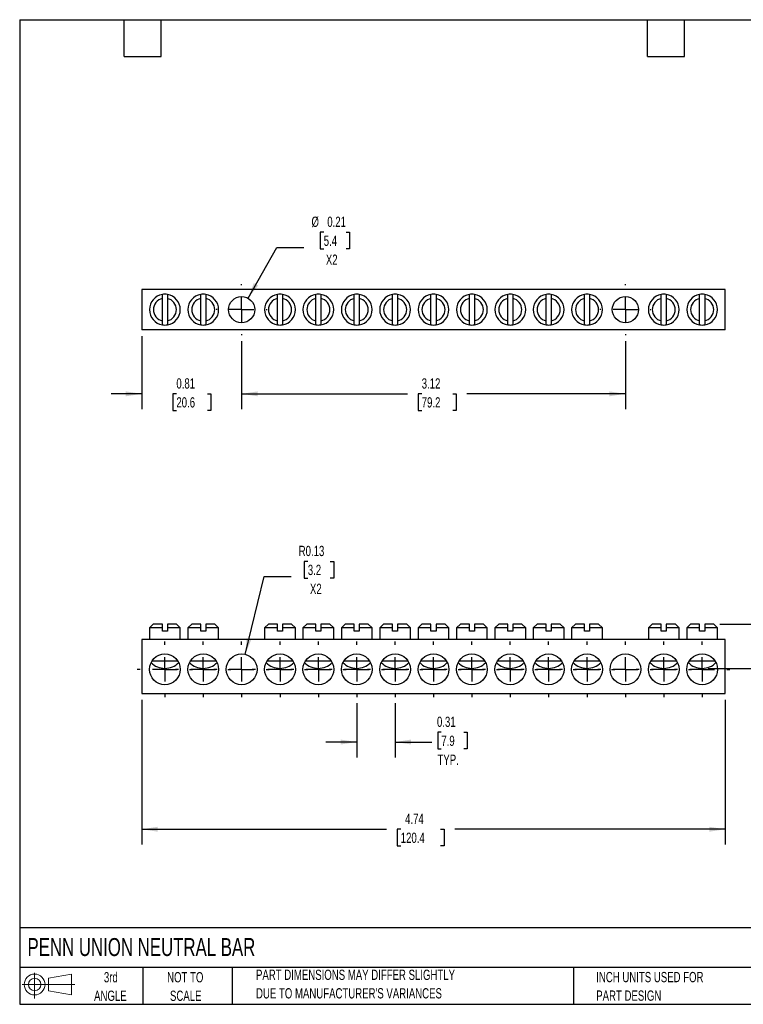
# Model space of a CAD drawing. Header units: inches. Extents: x 0.2 to 10.8, y 0.2 to 8.2.
# Tile 1 of 4: x 0.2 to 6.1, y 0.2 to 8.2. Entities that reach past the tile are written whole.
import ezdxf

# ---------------------------------------------------------------- set-up
doc = ezdxf.new("R2010")
doc.units = ezdxf.units.IN
doc.header["$MEASUREMENT"] = 0
doc.linetypes.add('CENTERX2', pattern=[0.8, 0.5, -0.1, 0.1, -0.1])
doc.layers.add('CENTER', color=40, linetype='CENTERX2')
doc.layers.add('SLD-DEFPOINTS', color=7, linetype='Continuous')
doc.layers.add('DIMENSIONS', color=140, linetype='Continuous', lineweight=25)
doc.layers.add('TEXT', color=140, linetype='Continuous', lineweight=25)
doc.styles.add('SLDTEXTSTYLE0', font='TXT', dxfattribs={"width": 0.7})
doc.dimstyles.new('SLDDIMSTYLE0', dxfattribs={"dimtxt": 0.084961, "dimasz": 0.13, "dimexe": 0, "dimexo": 0.0625, "dimgap": 0.02124, "dimtad": 0, "dimtih": 1, "dimtoh": 1, "dimrnd": 1e-09, "dimdsep": 46, "dimtxsty": 'SLDTEXTSTYLE0', "dimsah": 1, "dimcen": 0.09, "dimadec": 0, "dimazin": 2, "dimtfac": 1, "dimtmove": 0, "dimatfit": 0, "dimfxl": 0, "dimfrac": 2, "dimtolj": 1, "dimtzin": 12, "dimarcsym": 0})
doc.dimstyles.new('SLDDIMSTYLE1', dxfattribs={"dimtxt": 0.084961, "dimasz": 0.13, "dimexe": 0, "dimexo": 0.0625, "dimgap": 0.02124, "dimtad": 0, "dimtih": 1, "dimtoh": 1, "dimrnd": 1e-09, "dimzin": 12, "dimdsep": 46, "dimtxsty": 'SLDTEXTSTYLE0', "dimsah": 1, "dimcen": 0.09, "dimadec": 0, "dimazin": 3, "dimtfac": 1, "dimtofl": 0, "dimtmove": 0, "dimatfit": 3, "dimfxl": 0, "dimfrac": 2, "dimtolj": 1, "dimtzin": 12, "dimarcsym": 0})
doc.dimstyles.new('SLDDIMSTYLE2', dxfattribs={"dimtxt": 0.084961, "dimasz": 0.13, "dimexe": 0, "dimexo": 0.0625, "dimgap": 0.02124, "dimtad": 0, "dimtih": 1, "dimtoh": 1, "dimrnd": 1e-09, "dimdsep": 46, "dimtxsty": 'SLDTEXTSTYLE0', "dimsah": 1, "dimcen": 0.09, "dimadec": 0, "dimazin": 2, "dimtfac": 1, "dimtofl": 0, "dimtmove": 0, "dimatfit": 3, "dimfxl": 0, "dimfrac": 2, "dimtolj": 1, "dimtzin": 12, "dimarcsym": 0})
doc.dimstyles.new('SLDDIMSTYLE3', dxfattribs={"dimtxt": 0.084961, "dimasz": 0.13, "dimexe": 0, "dimexo": 0.0625, "dimgap": 0.02124, "dimtad": 0, "dimtih": 1, "dimtoh": 1, "dimrnd": 1e-09, "dimdsep": 46, "dimtxsty": 'SLDTEXTSTYLE0', "dimsah": 1, "dimcen": 0, "dimadec": 0, "dimazin": 2, "dimtfac": 1, "dimtofl": 0, "dimtmove": 0, "dimatfit": 3, "dimfxl": 0, "dimfrac": 2, "dimtolj": 1, "dimtzin": 12, "dimarcsym": 0})
doc.dimstyles.new('SLDDIMSTYLE4', dxfattribs={"dimtxt": 0.084961, "dimasz": 0.13, "dimexe": 0, "dimexo": 0.0625, "dimgap": 0.02124, "dimtad": 0, "dimtih": 1, "dimtoh": 1, "dimrnd": 1e-09, "dimdsep": 46, "dimtxsty": 'SLDTEXTSTYLE0', "dimsah": 1, "dimcen": 0, "dimadec": 0, "dimazin": 2, "dimtfac": 1, "dimtofl": 0, "dimtmove": 0, "dimatfit": 3, "dimfxl": 0, "dimfrac": 2, "dimtolj": 1, "dimtzin": 12, "dimarcsym": 0})

# ---------------------------------------------------------------- blocks, each defined once
blk = doc.blocks.new('Block11')
at = {"color": 7, "linetype": 'Continuous', "lineweight": 18}
for p, q in [((0.1019, 0.2091), (0.1019, 0)), ((0.2157, 0.1641), (0.4006, 0.1981)), ((0.2157, 0.0628), (0.2157, 0.1641)), ((0.4006, 0.1981), (0.4006, 0.0288)), ((0, 0.1135), (0.4281, 0.1135)), ((0.2157, 0.0628), (0.4006, 0.0288))]:
    blk.add_line(p, q, dxfattribs=at)
for radius in [0.0846, 0.0506]:
    blk.add_circle((0.1019, 0.1135), radius, dxfattribs=at)
blk = doc.blocks.new('Block12')
at = {"layer": 'SLD-DEFPOINTS'}
blk.add_blockref('Block11', (0, 0), dxfattribs=at)
blk = doc.blocks.new('_D')
at = {"layer": 'DIMENSIONS'}
for p, q in [((2.9885, 2.6966), (2.9885, 2.256)), ((3.3003, 2.6966), (3.3003, 2.256)), ((3.6755, 2.4605), (3.647, 2.4605)), ((3.647, 2.4605), (3.647, 2.3255)), ((3.8573, 2.4605), (3.8858, 2.4605)), ((3.8858, 2.4605), (3.8858, 2.3255)), ((2.9885, 2.381), (2.7385, 2.381)), ((3.3003, 2.381), (3.5994, 2.381)), ((3.647, 2.3255), (3.6755, 2.3255)), ((3.8858, 2.3255), (3.8573, 2.3255))]:
    blk.add_line(p, q, dxfattribs=at)
for points in [[(2.9885, 2.381), (2.8585, 2.401), (2.8585, 2.361)], [(3.3003, 2.381), (3.4303, 2.361), (3.4303, 2.401)]]:
    blk.add_solid(points, dxfattribs=at)
at = {"layer": 'DIMENSIONS', "char_height": 0.08333, "attachment_point": 1, "style": 'SLDTEXTSTYLE0'}
for s, insert in [('0.31', (3.6402, 2.587)), ('7.9', (3.6755, 2.4329)), ('TYP.', (3.6443, 2.2789))]:
    blk.add_mtext(s, dxfattribs=dict(at, insert=insert))
blk = doc.blocks.new('_D_1')
at = {"layer": 'DIMENSIONS'}
for p, q in [((1.2421, 2.7247), (1.2421, 1.5474)), ((5.9822, 2.7247), (5.9822, 1.5474)), ((1.2421, 1.6724), (3.2308, 1.6724)), ((3.3459, 1.6724), (3.3173, 1.6724)), ((3.3173, 1.6724), (3.3173, 1.5374)), ((3.669, 1.6724), (3.6976, 1.6724)), ((3.6976, 1.6724), (3.6976, 1.5374)), ((5.9822, 1.6724), (3.7841, 1.6724)), ((3.3173, 1.5374), (3.3459, 1.5374)), ((3.6976, 1.5374), (3.669, 1.5374))]:
    blk.add_line(p, q, dxfattribs=at)
for points in [[(1.2421, 1.6724), (1.3721, 1.6524), (1.3721, 1.6924)], [(5.9822, 1.6724), (5.8522, 1.6924), (5.8522, 1.6524)]]:
    blk.add_solid(points, dxfattribs=at)
at = {"layer": 'DIMENSIONS', "char_height": 0.08333, "attachment_point": 1, "style": 'SLDTEXTSTYLE0'}
for s, insert in [('4.74', (3.3812, 1.7988)), ('120.4', (3.3459, 1.6448))]:
    blk.add_mtext(s, dxfattribs=dict(at, insert=insert))
blk = doc.blocks.new('_D_2')
at = {"layer": 'DIMENSIONS'}
for p, q in [((6.6259, 3.5646), (6.3759, 3.5646)), ((6.3759, 3.5646), (6.3759, 3.3395)), ((6.7791, 3.5646), (6.7505, 3.5646)), ((6.7505, 3.5646), (6.7505, 3.4296)), ((6.9608, 3.5646), (6.9894, 3.5646)), ((6.9894, 3.5646), (6.9894, 3.4296)), ((6.7505, 3.4296), (6.7791, 3.4296)), ((6.9894, 3.4296), (6.9608, 3.4296)), ((5.9386, 3.3395), (6.5009, 3.3395)), ((6.3759, 3.3395), (6.3759, 2.9795)), ((5.8448, 2.9795), (6.5009, 2.9795))]:
    blk.add_line(p, q, dxfattribs=at)
for points in [[(6.3759, 3.3395), (6.3559, 3.2095), (6.3959, 3.2095)], [(6.3759, 2.9795), (6.3959, 3.1095), (6.3559, 3.1095)]]:
    blk.add_solid(points, dxfattribs=at)
at = {"layer": 'DIMENSIONS', "char_height": 0.08333, "attachment_point": 1, "style": 'SLDTEXTSTYLE0'}
for s, insert in [('0.36', (6.7437, 3.6911)), ('9.1', (6.7791, 3.537))]:
    blk.add_mtext(s, dxfattribs=dict(at, insert=insert))
blk = doc.blocks.new('_D_3')
at = {"layer": 'DIMENSIONS'}
for p, q in [((2.5908, 3.8487), (2.5623, 3.8487)), ((2.5623, 3.8487), (2.5623, 3.7137)), ((2.7726, 3.8487), (2.8011, 3.8487)), ((2.8011, 3.8487), (2.8011, 3.7137)), ((2.0825, 3.0931), (2.2356, 3.7254)), ((2.2356, 3.7254), (2.4543, 3.7254)), ((2.5623, 3.7137), (2.5908, 3.7137)), ((2.8011, 3.7137), (2.7726, 3.7137))]:
    blk.add_line(p, q, dxfattribs=at)
blk.add_solid([(2.0825, 3.0931), (2.1325, 3.2147), (2.0936, 3.2241)], dxfattribs=at)
at = {"layer": 'DIMENSIONS', "char_height": 0.08333, "attachment_point": 1, "style": 'SLDTEXTSTYLE0'}
for s, insert in [('R0.13', (2.5168, 3.9752)), ('3.2', (2.5908, 3.8211)), ('X2', (2.6083, 3.6671))]:
    blk.add_mtext(s, dxfattribs=dict(at, insert=insert))
blk = doc.blocks.new('SW_CENTERMARKSYMBOL_0')
at = {"layer": 'CENTER', "color": 0}
for p, q in [((0, 0.2), (0, 0.225)), ((0, 0), (0, 0.1)), ((-0.2, 0), (-0.225, 0)), ((0, 0), (-0.1, 0)), ((0, 0), (0, -0.1)), ((0, 0), (0.1, 0)), ((0.2, 0), (0.225, 0)), ((0, -0.2), (0, -0.225))]:
    blk.add_line(p, q, dxfattribs=at)
blk = doc.blocks.new('SW_CENTERMARKSYMBOL_1')
at = {"layer": 'CENTER', "color": 0}
for p, q in [((0, 0.2), (0, 0.225)), ((0, 0), (0, 0.1)), ((-0.2, 0), (-0.225, 0)), ((0, 0), (-0.1, 0)), ((0, 0), (0, -0.1)), ((0, 0), (0.1, 0)), ((0.2, 0), (0.225, 0)), ((0, -0.2), (0, -0.225))]:
    blk.add_line(p, q, dxfattribs=at)
blk = doc.blocks.new('SW_CENTERMARKSYMBOL_2')
at = {"layer": 'CENTER', "color": 0}
for p, q in [((0, 0.2), (0, 0.225)), ((0, 0), (0, 0.1)), ((-0.2, 0), (-0.225, 0)), ((0, 0), (-0.1, 0)), ((0, 0), (0, -0.1)), ((0, 0), (0.1, 0)), ((0.2, 0), (0.225, 0)), ((0, -0.2), (0, -0.225))]:
    blk.add_line(p, q, dxfattribs=at)
blk = doc.blocks.new('SW_CENTERMARKSYMBOL_3')
at = {"layer": 'CENTER', "color": 0}
for p, q in [((0, 0.2), (0, 0.225)), ((0, 0), (0, 0.1)), ((-0.2, 0), (-0.225, 0)), ((0, 0), (-0.1, 0)), ((0, 0), (0, -0.1)), ((0, 0), (0.1, 0)), ((0.2, 0), (0.225, 0)), ((0, -0.2), (0, -0.225))]:
    blk.add_line(p, q, dxfattribs=at)
blk = doc.blocks.new('SW_CENTERMARKSYMBOL_4')
at = {"layer": 'CENTER', "color": 0}
for p, q in [((0, 0.2), (0, 0.225)), ((0, 0), (0, 0.1)), ((-0.2, 0), (-0.225, 0)), ((0, 0), (-0.1, 0)), ((0, 0), (0, -0.1)), ((0, 0), (0.1, 0)), ((0.2, 0), (0.225, 0)), ((0, -0.2), (0, -0.225))]:
    blk.add_line(p, q, dxfattribs=at)
blk = doc.blocks.new('SW_CENTERMARKSYMBOL_5')
at = {"layer": 'CENTER', "color": 0}
for p, q in [((0, 0.2), (0, 0.225)), ((0, 0), (0, 0.1)), ((-0.2, 0), (-0.225, 0)), ((0, 0), (-0.1, 0)), ((0, 0), (0, -0.1)), ((0, 0), (0.1, 0)), ((0.2, 0), (0.225, 0)), ((0, -0.2), (0, -0.225))]:
    blk.add_line(p, q, dxfattribs=at)
blk = doc.blocks.new('SW_CENTERMARKSYMBOL_6')
at = {"layer": 'CENTER', "color": 0}
for p, q in [((0, 0.2), (0, 0.225)), ((0, 0), (0, 0.1)), ((-0.2, 0), (-0.225, 0)), ((0, 0), (-0.1, 0)), ((0, 0), (0, -0.1)), ((0, 0), (0.1, 0)), ((0.2, 0), (0.225, 0)), ((0, -0.2), (0, -0.225))]:
    blk.add_line(p, q, dxfattribs=at)
blk = doc.blocks.new('SW_CENTERMARKSYMBOL_7')
at = {"layer": 'CENTER', "color": 0}
for p, q in [((0, 0.2), (0, 0.225)), ((0, 0), (0, 0.1)), ((-0.2, 0), (-0.225, 0)), ((0, 0), (-0.1, 0)), ((0, 0), (0, -0.1)), ((0, 0), (0.1, 0)), ((0.2, 0), (0.225, 0)), ((0, -0.2), (0, -0.225))]:
    blk.add_line(p, q, dxfattribs=at)
blk = doc.blocks.new('SW_CENTERMARKSYMBOL_8')
at = {"layer": 'CENTER', "color": 0}
for p, q in [((0, 0.2), (0, 0.225)), ((0, 0), (0, 0.1)), ((-0.2, 0), (-0.225, 0)), ((0, 0), (-0.1, 0)), ((0, 0), (0, -0.1)), ((0, 0), (0.1, 0)), ((0.2, 0), (0.225, 0)), ((0, -0.2), (0, -0.225))]:
    blk.add_line(p, q, dxfattribs=at)
blk = doc.blocks.new('SW_CENTERMARKSYMBOL_9')
at = {"layer": 'CENTER', "color": 0}
for p, q in [((0, 0.2), (0, 0.225)), ((0, 0), (0, 0.1)), ((-0.2, 0), (-0.225, 0)), ((0, 0), (-0.1, 0)), ((0, 0), (0, -0.1)), ((0, 0), (0.1, 0)), ((0.2, 0), (0.225, 0)), ((0, -0.2), (0, -0.225))]:
    blk.add_line(p, q, dxfattribs=at)
blk = doc.blocks.new('SW_CENTERMARKSYMBOL_10')
at = {"layer": 'CENTER', "color": 0}
for p, q in [((0, 0.2), (0, 0.225)), ((0, 0), (0, 0.1)), ((-0.2, 0), (-0.225, 0)), ((0, 0), (-0.1, 0)), ((0, 0), (0, -0.1)), ((0, 0), (0.1, 0)), ((0.2, 0), (0.225, 0)), ((0, -0.2), (0, -0.225))]:
    blk.add_line(p, q, dxfattribs=at)
blk = doc.blocks.new('SW_CENTERMARKSYMBOL_11')
at = {"layer": 'CENTER', "color": 0}
for p, q in [((0, 0.2), (0, 0.225)), ((0, 0), (0, 0.1)), ((-0.2, 0), (-0.225, 0)), ((0, 0), (-0.1, 0)), ((0, 0), (0, -0.1)), ((0, 0), (0.1, 0)), ((0.2, 0), (0.225, 0)), ((0, -0.2), (0, -0.225))]:
    blk.add_line(p, q, dxfattribs=at)
blk = doc.blocks.new('SW_CENTERMARKSYMBOL_12')
at = {"layer": 'CENTER', "color": 0}
for p, q in [((0, 0.2), (0, 0.225)), ((0, 0), (0, 0.1)), ((-0.2, 0), (-0.225, 0)), ((0, 0), (-0.1, 0)), ((0, 0), (0, -0.1)), ((0, 0), (0.1, 0)), ((0.2, 0), (0.225, 0)), ((0, -0.2), (0, -0.225))]:
    blk.add_line(p, q, dxfattribs=at)
blk = doc.blocks.new('SW_CENTERMARKSYMBOL_13')
at = {"layer": 'CENTER', "color": 0}
for p, q in [((0, 0.2), (0, 0.225)), ((0, 0), (0, 0.1)), ((-0.2, 0), (-0.225, 0)), ((0, 0), (-0.1, 0)), ((0, 0), (0, -0.1)), ((0, 0), (0.1, 0)), ((0.2, 0), (0.225, 0)), ((0, -0.2), (0, -0.225))]:
    blk.add_line(p, q, dxfattribs=at)
blk = doc.blocks.new('SW_CENTERMARKSYMBOL_14')
at = {"layer": 'CENTER', "color": 0}
for p, q in [((0, 0.2), (0, 0.225)), ((0, 0), (0, 0.1)), ((-0.2, 0), (-0.225, 0)), ((0, 0), (-0.1, 0)), ((0, 0), (0, -0.1)), ((0, 0), (0.1, 0)), ((0.2, 0), (0.225, 0)), ((0, -0.2), (0, -0.225))]:
    blk.add_line(p, q, dxfattribs=at)
blk = doc.blocks.new('_D_6')
at = {"layer": 'DIMENSIONS'}
for p, q in [((1.2421, 5.679), (1.2421, 5.085)), ((2.0531, 5.6375), (2.0531, 5.085)), ((1.2421, 5.21), (0.9921, 5.21)), ((1.523, 5.21), (1.4945, 5.21)), ((1.4945, 5.21), (1.4945, 5.0749)), ((1.7755, 5.21), (1.804, 5.21)), ((1.804, 5.21), (1.804, 5.0749)), ((2.0531, 5.21), (2.3031, 5.21)), ((1.4945, 5.0749), (1.523, 5.0749)), ((1.804, 5.0749), (1.7755, 5.0749))]:
    blk.add_line(p, q, dxfattribs=at)
for points in [[(1.2421, 5.21), (1.1121, 5.23), (1.1121, 5.19)], [(2.0531, 5.21), (2.1831, 5.19), (2.1831, 5.23)]]:
    blk.add_solid(points, dxfattribs=at)
at = {"layer": 'DIMENSIONS', "char_height": 0.08333, "attachment_point": 1, "style": 'SLDTEXTSTYLE0'}
for s, insert in [('0.81', (1.523, 5.3364)), ('20.6', (1.523, 5.1824))]:
    blk.add_mtext(s, dxfattribs=dict(at, insert=insert))
blk = doc.blocks.new('_D_7')
at = {"layer": 'DIMENSIONS'}
for p, q in [((2.0531, 5.6375), (2.0531, 5.085)), ((5.1712, 5.6375), (5.1712, 5.085)), ((2.0531, 5.21), (3.401, 5.21)), ((3.5161, 5.21), (3.4876, 5.21)), ((3.4876, 5.21), (3.4876, 5.0749)), ((3.7686, 5.21), (3.7971, 5.21)), ((3.7971, 5.21), (3.7971, 5.0749)), ((5.1712, 5.21), (3.8837, 5.21)), ((3.4876, 5.0749), (3.5161, 5.0749)), ((3.7971, 5.0749), (3.7686, 5.0749))]:
    blk.add_line(p, q, dxfattribs=at)
for points in [[(2.0531, 5.21), (2.1831, 5.19), (2.1831, 5.23)], [(5.1712, 5.21), (5.0412, 5.23), (5.0412, 5.19)]]:
    blk.add_solid(points, dxfattribs=at)
at = {"layer": 'DIMENSIONS', "char_height": 0.08333, "attachment_point": 1, "style": 'SLDTEXTSTYLE0'}
for s, insert in [('3.12', (3.5161, 5.3364)), ('79.2', (3.5161, 5.1824))]:
    blk.add_mtext(s, dxfattribs=dict(at, insert=insert))
blk = doc.blocks.new('_D_8')
at = {"layer": 'DIMENSIONS'}
for p, q in [((2.7201, 6.5234), (2.6916, 6.5234)), ((2.6916, 6.5234), (2.6916, 6.3884)), ((2.9019, 6.5234), (2.9304, 6.5234)), ((2.9304, 6.5234), (2.9304, 6.3884)), ((2.1055, 5.9867), (2.3394, 6.4001)), ((2.3394, 6.4001), (2.5581, 6.4001)), ((2.6916, 6.3884), (2.7201, 6.3884)), ((2.9304, 6.3884), (2.9019, 6.3884))]:
    blk.add_line(p, q, dxfattribs=at)
blk.add_solid([(2.1055, 5.9867), (2.1869, 6.09), (2.1521, 6.1097)], dxfattribs=at)
at = {"layer": 'DIMENSIONS', "char_height": 0.08333, "attachment_point": 1, "style": 'SLDTEXTSTYLE0'}
for s, insert in [('%%c', (2.6206, 6.6499)), ('0.21', (2.7489, 6.6499)), ('5.4', (2.7201, 6.4958)), ('X2', (2.7376, 6.3418))]:
    blk.add_mtext(s, dxfattribs=dict(at, insert=insert))
blk = doc.blocks.new('SW_CENTERMARKSYMBOL_15')
at = {"layer": 'CENTER', "color": 0}
for p, q in [((0, 0.2), (0, 0.2065)), ((0, 0), (0, 0.1)), ((-0.2, 0), (-0.2065, 0)), ((0, 0), (-0.1, 0)), ((0, 0), (0, -0.1)), ((0, 0), (0.1, 0)), ((0.2, 0), (0.2065, 0)), ((0, -0.2), (0, -0.2065))]:
    blk.add_line(p, q, dxfattribs=at)
blk = doc.blocks.new('SW_CENTERMARKSYMBOL_16')
at = {"layer": 'CENTER', "color": 0}
for p, q in [((0, 0.2), (0, 0.2065)), ((0, 0), (0, 0.1)), ((-0.2, 0), (-0.2065, 0)), ((0, 0), (-0.1, 0)), ((0, 0), (0, -0.1)), ((0, 0), (0.1, 0)), ((0.2, 0), (0.2065, 0)), ((0, -0.2), (0, -0.2065))]:
    blk.add_line(p, q, dxfattribs=at)

msp = doc.modelspace()

# ---------------------------------------------------------------- linework, layer by layer
for p, q in [((5.9822, 6.059), (1.2421, 6.059)), ((1.2421, 6.059), (1.2421, 5.729)), ((5.9822, 5.729), (5.9822, 6.059)), ((1.409, 5.8025), (1.409, 5.9855)), ((1.45, 5.9855), (1.45, 5.8025)), ((1.7208, 5.8025), (1.7208, 5.9855)), ((1.7618, 5.9855), (1.7618, 5.8025)), ((2.3444, 5.8025), (2.3444, 5.9855)), ((2.3854, 5.9855), (2.3854, 5.8025)), ((2.6562, 5.8025), (2.6562, 5.9855)), ((2.6972, 5.9855), (2.6972, 5.8025)), ((2.968, 5.8025), (2.968, 5.9855)), ((3.009, 5.9855), (3.009, 5.8025)), ((3.2798, 5.8025), (3.2798, 5.9855)), ((3.3208, 5.9855), (3.3208, 5.8025)), ((3.5916, 5.8025), (3.5916, 5.9855)), ((3.6326, 5.9855), (3.6326, 5.8025)), ((3.9034, 5.8025), (3.9034, 5.9855)), ((3.9444, 5.9855), (3.9444, 5.8025)), ((4.2153, 5.8025), (4.2153, 5.9855)), ((4.2563, 5.9855), (4.2563, 5.8025)), ((4.5271, 5.8025), (4.5271, 5.9855)), ((4.5681, 5.9855), (4.5681, 5.8025)), ((4.8389, 5.8025), (4.8389, 5.9855)), ((4.8799, 5.9855), (4.8799, 5.8025)), ((5.4625, 5.8025), (5.4625, 5.9855)), ((5.5035, 5.9855), (5.5035, 5.8025)), ((5.7743, 5.8025), (5.7743, 5.9855)), ((5.8153, 5.9855), (5.8153, 5.8025)), ((5.9822, 5.729), (1.2421, 5.729)), ((1.3357, 3.3395), (1.3045, 3.3083)), ((1.3045, 3.3083), (1.3045, 3.2145)), ((1.409, 3.3083), (1.3045, 3.3083)), ((1.409, 3.3395), (1.3357, 3.3395)), ((1.409, 3.2815), (1.409, 3.3083)), ((1.45, 3.2815), (1.409, 3.2815)), ((1.5232, 3.3395), (1.45, 3.3395)), ((1.45, 3.3083), (1.45, 3.2815)), ((1.5545, 3.3083), (1.45, 3.3083)), ((1.5545, 3.3083), (1.5232, 3.3395)), ((1.5545, 3.2145), (1.5545, 3.3083)), ((1.6475, 3.3395), (1.6163, 3.3083)), ((1.6163, 3.3083), (1.6163, 3.2145)), ((1.7208, 3.3083), (1.6163, 3.3083)), ((1.7208, 3.3395), (1.6475, 3.3395)), ((1.7208, 3.2815), (1.7208, 3.3083)), ((1.7618, 3.2815), (1.7208, 3.2815)), ((1.835, 3.3395), (1.7618, 3.3395)), ((1.7618, 3.3083), (1.7618, 3.2815)), ((1.8663, 3.3083), (1.7618, 3.3083)), ((1.8663, 3.3083), (1.835, 3.3395)), ((1.8663, 3.2145), (1.8663, 3.3083)), ((2.2711, 3.3395), (2.2399, 3.3083)), ((2.2399, 3.3083), (2.2399, 3.2145)), ((2.3444, 3.3083), (2.2399, 3.3083)), ((2.3444, 3.3395), (2.2711, 3.3395)), ((2.3444, 3.2815), (2.3444, 3.3083)), ((2.3854, 3.2815), (2.3444, 3.2815)), ((2.4586, 3.3395), (2.3854, 3.3395)), ((2.3854, 3.3083), (2.3854, 3.2815)), ((2.4899, 3.3083), (2.3854, 3.3083)), ((2.4899, 3.3083), (2.4586, 3.3395)), ((2.4899, 3.2145), (2.4899, 3.3083)), ((2.583, 3.3395), (2.5517, 3.3083)), ((2.5517, 3.3083), (2.5517, 3.2145)), ((2.6562, 3.3083), (2.5517, 3.3083)), ((2.6562, 3.3395), (2.583, 3.3395)), ((2.6562, 3.2815), (2.6562, 3.3083)), ((2.6972, 3.2815), (2.6562, 3.2815)), ((2.7705, 3.3395), (2.6972, 3.3395)), ((2.6972, 3.3083), (2.6972, 3.2815)), ((2.8017, 3.3083), (2.6972, 3.3083)), ((2.8017, 3.3083), (2.7705, 3.3395)), ((2.8017, 3.2145), (2.8017, 3.3083)), ((2.8948, 3.3395), (2.8635, 3.3083)), ((2.8635, 3.3083), (2.8635, 3.2145)), ((2.968, 3.3083), (2.8635, 3.3083)), ((2.968, 3.3395), (2.8948, 3.3395)), ((2.968, 3.2815), (2.968, 3.3083)), ((3.009, 3.2815), (2.968, 3.2815)), ((3.0823, 3.3395), (3.009, 3.3395)), ((3.009, 3.3083), (3.009, 3.2815)), ((3.1135, 3.3083), (3.009, 3.3083)), ((3.1135, 3.3083), (3.0823, 3.3395)), ((3.1135, 3.2145), (3.1135, 3.3083)), ((3.2066, 3.3395), (3.1753, 3.3083)), ((3.1753, 3.3083), (3.1753, 3.2145)), ((3.2798, 3.3083), (3.1753, 3.3083)), ((3.2798, 3.3395), (3.2066, 3.3395)), ((3.2798, 3.2815), (3.2798, 3.3083)), ((3.3208, 3.2815), (3.2798, 3.2815)), ((3.3941, 3.3395), (3.3208, 3.3395)), ((3.3208, 3.3083), (3.3208, 3.2815)), ((3.4253, 3.3083), (3.3208, 3.3083)), ((3.4253, 3.3083), (3.3941, 3.3395)), ((3.4253, 3.2145), (3.4253, 3.3083)), ((3.5184, 3.3395), (3.4871, 3.3083)), ((3.4871, 3.3083), (3.4871, 3.2145)), ((3.5916, 3.3083), (3.4871, 3.3083)), ((3.5916, 3.3395), (3.5184, 3.3395)), ((3.5916, 3.2815), (3.5916, 3.3083)), ((3.6326, 3.2815), (3.5916, 3.2815)), ((3.7059, 3.3395), (3.6326, 3.3395)), ((3.6326, 3.3083), (3.6326, 3.2815)), ((3.7371, 3.3083), (3.6326, 3.3083)), ((3.7371, 3.3083), (3.7059, 3.3395)), ((3.7371, 3.2145), (3.7371, 3.3083)), ((3.8302, 3.3395), (3.7989, 3.3083)), ((3.7989, 3.3083), (3.7989, 3.2145)), ((3.9034, 3.3083), (3.7989, 3.3083)), ((3.9034, 3.3395), (3.8302, 3.3395)), ((3.9034, 3.2815), (3.9034, 3.3083)), ((3.9444, 3.2815), (3.9034, 3.2815)), ((4.0177, 3.3395), (3.9444, 3.3395)), ((3.9444, 3.3083), (3.9444, 3.2815)), ((4.0489, 3.3083), (3.9444, 3.3083)), ((4.0489, 3.3083), (4.0177, 3.3395)), ((4.0489, 3.2145), (4.0489, 3.3083)), ((4.142, 3.3395), (4.1108, 3.3083)), ((4.1108, 3.3083), (4.1108, 3.2145)), ((4.2153, 3.3083), (4.1108, 3.3083)), ((4.2153, 3.3395), (4.142, 3.3395)), ((4.2153, 3.2815), (4.2153, 3.3083)), ((4.2563, 3.2815), (4.2153, 3.2815)), ((4.3295, 3.3395), (4.2563, 3.3395)), ((4.2563, 3.3083), (4.2563, 3.2815)), ((4.3608, 3.3083), (4.2563, 3.3083)), ((4.3608, 3.3083), (4.3295, 3.3395)), ((4.3608, 3.2145), (4.3608, 3.3083)), ((4.4538, 3.3395), (4.4226, 3.3083)), ((4.4226, 3.3083), (4.4226, 3.2145)), ((4.5271, 3.3083), (4.4226, 3.3083)), ((4.5271, 3.3395), (4.4538, 3.3395)), ((4.5271, 3.2815), (4.5271, 3.3083)), ((4.5681, 3.2815), (4.5271, 3.2815)), ((4.6413, 3.3395), (4.5681, 3.3395)), ((4.5681, 3.3083), (4.5681, 3.2815)), ((4.6726, 3.3083), (4.5681, 3.3083)), ((4.6726, 3.3083), (4.6413, 3.3395)), ((4.6726, 3.2145), (4.6726, 3.3083)), ((4.7656, 3.3395), (4.7344, 3.3083)), ((4.7344, 3.3083), (4.7344, 3.2145)), ((4.8389, 3.3083), (4.7344, 3.3083)), ((4.8389, 3.3395), (4.7656, 3.3395)), ((4.8389, 3.2815), (4.8389, 3.3083)), ((4.8799, 3.2815), (4.8389, 3.2815)), ((4.9531, 3.3395), (4.8799, 3.3395)), ((4.8799, 3.3083), (4.8799, 3.2815)), ((4.9844, 3.3083), (4.8799, 3.3083)), ((4.9844, 3.3083), (4.9531, 3.3395)), ((4.9844, 3.2145), (4.9844, 3.3083)), ((5.3893, 3.3395), (5.358, 3.3083)), ((5.358, 3.3083), (5.358, 3.2145)), ((5.4625, 3.3083), (5.358, 3.3083)), ((5.4625, 3.3395), (5.3893, 3.3395)), ((5.4625, 3.2815), (5.4625, 3.3083)), ((5.5035, 3.2815), (5.4625, 3.2815)), ((5.5768, 3.3395), (5.5035, 3.3395)), ((5.5035, 3.3083), (5.5035, 3.2815)), ((5.608, 3.3083), (5.5035, 3.3083)), ((5.608, 3.3083), (5.5768, 3.3395)), ((5.608, 3.2145), (5.608, 3.3083)), ((5.7011, 3.3395), (5.6698, 3.3083)), ((5.6698, 3.3083), (5.6698, 3.2145)), ((5.7743, 3.3083), (5.6698, 3.3083)), ((5.7743, 3.3395), (5.7011, 3.3395)), ((5.7743, 3.2815), (5.7743, 3.3083)), ((5.8153, 3.2815), (5.7743, 3.2815)), ((5.8886, 3.3395), (5.8153, 3.3395)), ((5.8153, 3.3083), (5.8153, 3.2815)), ((5.9198, 3.3083), (5.8153, 3.3083)), ((5.9198, 3.3083), (5.8886, 3.3395)), ((5.9198, 3.2145), (5.9198, 3.3083)), ((5.9822, 3.2145), (1.2421, 3.2145)), ((1.2421, 3.2145), (1.2421, 2.7747)), ((5.9822, 2.7747), (5.9822, 3.2145)), ((1.3258, 3.0415), (1.5331, 3.0415)), ((1.6377, 3.0415), (1.8449, 3.0415)), ((2.2613, 3.0415), (2.4685, 3.0415)), ((2.5731, 3.0415), (2.7803, 3.0415)), ((2.8849, 3.0415), (3.0921, 3.0415)), ((3.1967, 3.0415), (3.4039, 3.0415)), ((3.5085, 3.0415), (3.7158, 3.0415)), ((3.8203, 3.0415), (4.0276, 3.0415)), ((4.1321, 3.0415), (4.3394, 3.0415)), ((4.444, 3.0415), (4.6512, 3.0415)), ((4.7558, 3.0415), (4.963, 3.0415)), ((5.3794, 3.0415), (5.5866, 3.0415)), ((5.6912, 3.0415), (5.8984, 3.0415)), ((1.2421, 2.7747), (5.9822, 2.7747))]:
    msp.add_line(p, q)
for centre, radius in [((2.0531, 5.894), 0.1065), ((5.1712, 5.894), 0.1065), ((1.4295, 2.9716), 0.125), ((1.7413, 2.9716), 0.125), ((2.0531, 2.9716), 0.125), ((2.3649, 2.9716), 0.125), ((2.6767, 2.9716), 0.125), ((2.9885, 2.9716), 0.125), ((3.3003, 2.9716), 0.125), ((3.6121, 2.9716), 0.125), ((3.9239, 2.9716), 0.125), ((4.2358, 2.9716), 0.125), ((4.5476, 2.9716), 0.125), ((4.8594, 2.9716), 0.125), ((5.1712, 2.9716), 0.125), ((5.483, 2.9716), 0.125), ((5.7948, 2.9716), 0.125)]:
    msp.add_circle(centre, radius)
for centre, radius, start, end in [((1.4295, 5.894), 0.125, 99.43915, 260.56085), ((1.4295, 5.894), 0.125, 80.56085, 99.43915), ((1.4295, 5.894), 0.125, 279.43915, 80.56085), ((1.7413, 5.894), 0.125, 99.43915, 260.56085), ((1.7413, 5.894), 0.125, 80.56085, 99.43915), ((1.7413, 5.894), 0.125, 279.43915, 80.56085), ((2.3649, 5.894), 0.125, 99.43915, 260.56085), ((2.3649, 5.894), 0.125, 80.56085, 99.43915), ((2.3649, 5.894), 0.125, 279.43915, 80.56085), ((2.6767, 5.894), 0.125, 99.43915, 260.56085), ((2.6767, 5.894), 0.125, 80.56085, 99.43915), ((2.6767, 5.894), 0.125, 279.43915, 80.56085), ((2.9885, 5.894), 0.125, 99.43915, 260.56085), ((2.9885, 5.894), 0.125, 80.56085, 99.43915), ((2.9885, 5.894), 0.125, 279.43915, 80.56085), ((3.3003, 5.894), 0.125, 99.43915, 260.56085), ((3.3003, 5.894), 0.125, 80.56085, 99.43915), ((3.3003, 5.894), 0.125, 279.43915, 80.56085), ((3.6121, 5.894), 0.125, 99.43915, 260.56085), ((3.6121, 5.894), 0.125, 80.56085, 99.43915), ((3.6121, 5.894), 0.125, 279.43915, 80.56085), ((3.9239, 5.894), 0.125, 99.43915, 260.56085), ((3.9239, 5.894), 0.125, 80.56085, 99.43915), ((3.9239, 5.894), 0.125, 279.43915, 80.56085), ((4.2358, 5.894), 0.125, 99.43915, 260.56085), ((4.2358, 5.894), 0.125, 80.56085, 99.43915), ((4.2358, 5.894), 0.125, 279.43915, 80.56085), ((4.5476, 5.894), 0.125, 99.43915, 260.56085), ((4.5476, 5.894), 0.125, 80.56085, 99.43915), ((4.5476, 5.894), 0.125, 279.43915, 80.56085), ((4.8594, 5.894), 0.125, 99.43915, 260.56085), ((4.8594, 5.894), 0.125, 80.56085, 99.43915), ((4.8594, 5.894), 0.125, 279.43915, 80.56085), ((5.483, 5.894), 0.125, 99.43915, 260.56085), ((5.483, 5.894), 0.125, 80.56085, 99.43915), ((5.483, 5.894), 0.125, 279.43915, 80.56085), ((5.7948, 5.894), 0.125, 99.43915, 260.56085), ((5.7948, 5.894), 0.125, 80.56085, 99.43915), ((5.7948, 5.894), 0.125, 279.43915, 80.56085), ((1.4295, 5.894), 0.0937, 102.63073, 257.36927), ((1.4295, 5.894), 0.0937, 282.63073, 77.36927), ((1.7413, 5.894), 0.0937, 102.63073, 257.36927), ((1.7413, 5.894), 0.0937, 282.63073, 77.36927), ((2.3649, 5.894), 0.0937, 102.63073, 257.36927), ((2.3649, 5.894), 0.0937, 282.63073, 77.36927), ((2.6767, 5.894), 0.0937, 102.63073, 257.36927), ((2.6767, 5.894), 0.0937, 282.63073, 77.36927), ((2.9885, 5.894), 0.0937, 102.63073, 257.36927), ((2.9885, 5.894), 0.0937, 282.63073, 77.36927), ((3.3003, 5.894), 0.0937, 102.63073, 257.36927), ((3.3003, 5.894), 0.0937, 282.63073, 77.36927), ((3.6121, 5.894), 0.0937, 102.63073, 257.36927), ((3.6121, 5.894), 0.0937, 282.63073, 77.36927), ((3.9239, 5.894), 0.0937, 102.63073, 257.36927), ((3.9239, 5.894), 0.0937, 282.63073, 77.36927), ((4.2358, 5.894), 0.0937, 102.63073, 257.36927), ((4.2358, 5.894), 0.0937, 282.63073, 77.36927), ((4.5476, 5.894), 0.0937, 102.63073, 257.36927), ((4.5476, 5.894), 0.0937, 282.63073, 77.36927), ((4.8594, 5.894), 0.0937, 102.63073, 257.36927), ((4.8594, 5.894), 0.0937, 282.63073, 77.36927), ((5.483, 5.894), 0.0937, 102.63073, 257.36927), ((5.483, 5.894), 0.0937, 282.63073, 77.36927), ((5.7948, 5.894), 0.0937, 102.63073, 257.36927), ((5.7948, 5.894), 0.0937, 282.63073, 77.36927), ((1.4295, 5.894), 0.125, 260.56085, 279.43915), ((1.7413, 5.894), 0.125, 260.56085, 279.43915), ((2.3649, 5.894), 0.125, 260.56085, 279.43915), ((2.6767, 5.894), 0.125, 260.56085, 279.43915), ((2.9885, 5.894), 0.125, 260.56085, 279.43915), ((3.3003, 5.894), 0.125, 260.56085, 279.43915), ((3.6121, 5.894), 0.125, 260.56085, 279.43915), ((3.9239, 5.894), 0.125, 260.56085, 279.43915), ((4.2358, 5.894), 0.125, 260.56085, 279.43915), ((4.5476, 5.894), 0.125, 260.56085, 279.43915), ((4.8594, 5.894), 0.125, 260.56085, 279.43915), ((5.483, 5.894), 0.125, 260.56085, 279.43915), ((5.7948, 5.894), 0.125, 260.56085, 279.43915), ((1.4295, 3.1365), 0.157, 224.38435, 315.61565), ((1.7413, 3.1365), 0.157, 224.38435, 315.61565), ((2.3649, 3.1365), 0.157, 224.38435, 315.61565), ((2.6767, 3.1365), 0.157, 224.38435, 315.61565), ((2.9885, 3.1365), 0.157, 224.38435, 315.61565), ((3.3003, 3.1365), 0.157, 224.38435, 315.61565), ((3.6121, 3.1365), 0.157, 224.38435, 315.61565), ((3.9239, 3.1365), 0.157, 224.38435, 315.61565), ((4.2358, 3.1365), 0.157, 224.38435, 315.61565), ((4.5476, 3.1365), 0.157, 224.38435, 315.61565), ((4.8594, 3.1365), 0.157, 224.38435, 315.61565), ((5.483, 3.1365), 0.157, 224.38435, 315.61565), ((5.7948, 3.1365), 0.157, 224.38435, 315.61565)]:
    msp.add_arc(centre, radius, start, end)
for points in [[(1.409, 5.9855), (1.409, 5.9961), (1.409, 6.0067), (1.409, 6.0173)], [(1.45, 6.0173), (1.45, 6.0067), (1.45, 5.9961), (1.45, 5.9855)], [(1.7208, 5.9855), (1.7208, 5.9961), (1.7208, 6.0067), (1.7208, 6.0173)], [(1.7618, 6.0173), (1.7618, 6.0067), (1.7618, 5.9961), (1.7618, 5.9855)], [(2.3444, 5.9855), (2.3444, 5.9961), (2.3444, 6.0067), (2.3444, 6.0173)], [(2.3854, 6.0173), (2.3854, 6.0067), (2.3854, 5.9961), (2.3854, 5.9855)], [(2.6562, 5.9855), (2.6562, 5.9961), (2.6562, 6.0067), (2.6562, 6.0173)], [(2.6972, 6.0173), (2.6972, 6.0067), (2.6972, 5.9961), (2.6972, 5.9855)], [(2.968, 5.9855), (2.968, 5.9961), (2.968, 6.0067), (2.968, 6.0173)], [(3.009, 6.0173), (3.009, 6.0067), (3.009, 5.9961), (3.009, 5.9855)], [(3.2798, 5.9855), (3.2798, 5.9961), (3.2798, 6.0067), (3.2798, 6.0173)], [(3.3208, 6.0173), (3.3208, 6.0067), (3.3208, 5.9961), (3.3208, 5.9855)], [(3.5916, 5.9855), (3.5916, 5.9961), (3.5916, 6.0067), (3.5916, 6.0173)], [(3.6326, 6.0173), (3.6326, 6.0067), (3.6326, 5.9961), (3.6326, 5.9855)], [(3.9034, 5.9855), (3.9034, 5.9961), (3.9034, 6.0067), (3.9034, 6.0173)], [(3.9444, 6.0173), (3.9444, 6.0067), (3.9444, 5.9961), (3.9444, 5.9855)], [(4.2153, 5.9855), (4.2153, 5.9961), (4.2153, 6.0067), (4.2153, 6.0173)], [(4.2563, 6.0173), (4.2563, 6.0067), (4.2563, 5.9961), (4.2563, 5.9855)], [(4.5271, 5.9855), (4.5271, 5.9961), (4.5271, 6.0067), (4.5271, 6.0173)], [(4.5681, 6.0173), (4.5681, 6.0067), (4.5681, 5.9961), (4.5681, 5.9855)], [(4.8389, 5.9855), (4.8389, 5.9961), (4.8389, 6.0067), (4.8389, 6.0173)], [(4.8799, 6.0173), (4.8799, 6.0067), (4.8799, 5.9961), (4.8799, 5.9855)], [(5.4625, 5.9855), (5.4625, 5.9961), (5.4625, 6.0067), (5.4625, 6.0173)], [(5.5035, 6.0173), (5.5035, 6.0067), (5.5035, 5.9961), (5.5035, 5.9855)], [(5.7743, 5.9855), (5.7743, 5.9961), (5.7743, 6.0067), (5.7743, 6.0173)], [(5.8153, 6.0173), (5.8153, 6.0067), (5.8153, 5.9961), (5.8153, 5.9855)], [(1.409, 5.7707), (1.409, 5.7813), (1.409, 5.7919), (1.409, 5.8025)], [(1.45, 5.8025), (1.45, 5.7919), (1.45, 5.7813), (1.45, 5.7707)], [(1.7208, 5.7707), (1.7208, 5.7813), (1.7208, 5.7919), (1.7208, 5.8025)], [(1.7618, 5.8025), (1.7618, 5.7919), (1.7618, 5.7813), (1.7618, 5.7707)], [(2.3444, 5.7707), (2.3444, 5.7813), (2.3444, 5.7919), (2.3444, 5.8025)], [(2.3854, 5.8025), (2.3854, 5.7919), (2.3854, 5.7813), (2.3854, 5.7707)], [(2.6562, 5.7707), (2.6562, 5.7813), (2.6562, 5.7919), (2.6562, 5.8025)], [(2.6972, 5.8025), (2.6972, 5.7919), (2.6972, 5.7813), (2.6972, 5.7707)], [(2.968, 5.7707), (2.968, 5.7813), (2.968, 5.7919), (2.968, 5.8025)], [(3.009, 5.8025), (3.009, 5.7919), (3.009, 5.7813), (3.009, 5.7707)], [(3.2798, 5.7707), (3.2798, 5.7813), (3.2798, 5.7919), (3.2798, 5.8025)], [(3.3208, 5.8025), (3.3208, 5.7919), (3.3208, 5.7813), (3.3208, 5.7707)], [(3.5916, 5.7707), (3.5916, 5.7813), (3.5916, 5.7919), (3.5916, 5.8025)], [(3.6326, 5.8025), (3.6326, 5.7919), (3.6326, 5.7813), (3.6326, 5.7707)], [(3.9034, 5.7707), (3.9034, 5.7813), (3.9034, 5.7919), (3.9034, 5.8025)], [(3.9444, 5.8025), (3.9444, 5.7919), (3.9444, 5.7813), (3.9444, 5.7707)], [(4.2153, 5.7707), (4.2153, 5.7813), (4.2153, 5.7919), (4.2153, 5.8025)], [(4.2563, 5.8025), (4.2563, 5.7919), (4.2563, 5.7813), (4.2563, 5.7707)], [(4.5271, 5.7707), (4.5271, 5.7813), (4.5271, 5.7919), (4.5271, 5.8025)], [(4.5681, 5.8025), (4.5681, 5.7919), (4.5681, 5.7813), (4.5681, 5.7707)], [(4.8389, 5.7707), (4.8389, 5.7813), (4.8389, 5.7919), (4.8389, 5.8025)], [(4.8799, 5.8025), (4.8799, 5.7919), (4.8799, 5.7813), (4.8799, 5.7707)], [(5.4625, 5.7707), (5.4625, 5.7813), (5.4625, 5.7919), (5.4625, 5.8025)], [(5.5035, 5.8025), (5.5035, 5.7919), (5.5035, 5.7813), (5.5035, 5.7707)], [(5.7743, 5.7707), (5.7743, 5.7813), (5.7743, 5.7919), (5.7743, 5.8025)], [(5.8153, 5.8025), (5.8153, 5.7919), (5.8153, 5.7813), (5.8153, 5.7707)], [(1.409, 3.3083), (1.409, 3.3187), (1.409, 3.3291), (1.409, 3.3395)], [(1.45, 3.3395), (1.45, 3.3291), (1.45, 3.3187), (1.45, 3.3083)], [(1.7208, 3.3083), (1.7208, 3.3187), (1.7208, 3.3291), (1.7208, 3.3395)], [(1.7618, 3.3395), (1.7618, 3.3291), (1.7618, 3.3187), (1.7618, 3.3083)], [(2.3444, 3.3083), (2.3444, 3.3187), (2.3444, 3.3291), (2.3444, 3.3395)], [(2.3854, 3.3395), (2.3854, 3.3291), (2.3854, 3.3187), (2.3854, 3.3083)], [(2.6562, 3.3083), (2.6562, 3.3187), (2.6562, 3.3291), (2.6562, 3.3395)], [(2.6972, 3.3395), (2.6972, 3.3291), (2.6972, 3.3187), (2.6972, 3.3083)], [(2.968, 3.3083), (2.968, 3.3187), (2.968, 3.3291), (2.968, 3.3395)], [(3.009, 3.3395), (3.009, 3.3291), (3.009, 3.3187), (3.009, 3.3083)], [(3.2798, 3.3083), (3.2798, 3.3187), (3.2798, 3.3291), (3.2798, 3.3395)], [(3.3208, 3.3395), (3.3208, 3.3291), (3.3208, 3.3187), (3.3208, 3.3083)], [(3.5916, 3.3083), (3.5916, 3.3187), (3.5916, 3.3291), (3.5916, 3.3395)], [(3.6326, 3.3395), (3.6326, 3.3291), (3.6326, 3.3187), (3.6326, 3.3083)], [(3.9034, 3.3083), (3.9034, 3.3187), (3.9034, 3.3291), (3.9034, 3.3395)], [(3.9444, 3.3395), (3.9444, 3.3291), (3.9444, 3.3187), (3.9444, 3.3083)], [(4.2153, 3.3083), (4.2153, 3.3187), (4.2153, 3.3291), (4.2153, 3.3395)], [(4.2563, 3.3395), (4.2563, 3.3291), (4.2563, 3.3187), (4.2563, 3.3083)], [(4.5271, 3.3083), (4.5271, 3.3187), (4.5271, 3.3291), (4.5271, 3.3395)], [(4.5681, 3.3395), (4.5681, 3.3291), (4.5681, 3.3187), (4.5681, 3.3083)], [(4.8389, 3.3083), (4.8389, 3.3187), (4.8389, 3.3291), (4.8389, 3.3395)], [(4.8799, 3.3395), (4.8799, 3.3291), (4.8799, 3.3187), (4.8799, 3.3083)], [(5.4625, 3.3083), (5.4625, 3.3187), (5.4625, 3.3291), (5.4625, 3.3395)], [(5.5035, 3.3395), (5.5035, 3.3291), (5.5035, 3.3187), (5.5035, 3.3083)], [(5.7743, 3.3083), (5.7743, 3.3187), (5.7743, 3.3291), (5.7743, 3.3395)], [(5.8153, 3.3395), (5.8153, 3.3291), (5.8153, 3.3187), (5.8153, 3.3083)]]:
    msp.add_open_spline(points, degree=3)
at = {"layer": 'TEXT'}
for p, q in [((0.25, 8.25), (10.75, 8.25)), ((0.25, 8.25), (0.25, 0.25)), ((1.1, 7.95), (1.1, 8.25)), ((1.4, 7.95), (1.4, 8.25)), ((5.35, 7.95), (5.35, 8.25)), ((5.65, 7.95), (5.65, 8.25)), ((1.1, 7.95), (1.4, 7.95)), ((5.35, 7.95), (5.65, 7.95)), ((10.75, 0.8711), (0.25, 0.8711)), ((10.75, 0.55), (0.25, 0.55)), ((1.25, 0.55), (1.25, 0.25)), ((1.9768, 0.55), (1.9768, 0.25)), ((4.7499, 0.55), (4.7499, 0.25)), ((0.25, 0.25), (10.75, 0.25))]:
    msp.add_line(p, q, dxfattribs=at)

# ---------------------------------------------------------------- block references
at = {"layer": 'CENTER'}
for name, p in [('SW_CENTERMARKSYMBOL_15', (2.0531, 5.894)), ('SW_CENTERMARKSYMBOL_16', (5.1712, 5.894)), ('SW_CENTERMARKSYMBOL_1', (1.4295, 2.9716)), ('SW_CENTERMARKSYMBOL_0', (1.7413, 2.9716)), ('SW_CENTERMARKSYMBOL_2', (2.0531, 2.9716)), ('SW_CENTERMARKSYMBOL_3', (2.3649, 2.9716)), ('SW_CENTERMARKSYMBOL_4', (2.6767, 2.9716)), ('SW_CENTERMARKSYMBOL_5', (2.9885, 2.9716)), ('SW_CENTERMARKSYMBOL_6', (3.3003, 2.9716)), ('SW_CENTERMARKSYMBOL_7', (3.6121, 2.9716)), ('SW_CENTERMARKSYMBOL_8', (3.9239, 2.9716)), ('SW_CENTERMARKSYMBOL_9', (4.2358, 2.9716)), ('SW_CENTERMARKSYMBOL_10', (4.5476, 2.9716)), ('SW_CENTERMARKSYMBOL_11', (4.8594, 2.9716)), ('SW_CENTERMARKSYMBOL_12', (5.1712, 2.9716)), ('SW_CENTERMARKSYMBOL_13', (5.483, 2.9716)), ('SW_CENTERMARKSYMBOL_14', (5.7948, 2.9716))]:
    msp.add_blockref(name, p, dxfattribs=at)
at = {"layer": 'SLD-DEFPOINTS'}
msp.add_blockref('Block12', (0.2692, 0.2974), dxfattribs=at)

# ---------------------------------------------------------------- texts
at = {"layer": 'TEXT', "style": 'SLDTEXTSTYLE0'}
for s, insert, char_height, attachment_point in [('PENN UNION NEUTRAL BAR', (0.3136, 0.7881), 0.145833, 1), ('3rd', (0.9906, 0.5117), 0.08333, 2), ('NOT TO', (1.5951, 0.5117), 0.08333, 2), ('PART DIMENSIONS MAY DIFFER SLIGHTLY', (2.1701, 0.5315), 0.083333, 1), ('INCH UNITS USED FOR', (4.9342, 0.5129), 0.083333, 1), ('ANGLE', (0.9868, 0.3612), 0.08333, 2), ('SCALE', (1.5989, 0.3612), 0.08333, 2), ("DUE TO MANUFACTURER'S VARIANCES", (2.1701, 0.381), 0.083333, 1), ('PART DESIGN', (4.9342, 0.3624), 0.083333, 1)]:
    msp.add_mtext(s, dxfattribs=dict(at, insert=insert, char_height=char_height, attachment_point=attachment_point))

# ---------------------------------------------------------------- dimensions: what is measured, and where the dimension line sits
at = {"layer": 'DIMENSIONS'}
dim = msp.add_diameter_dim_2p(p1=(2.0006, 5.8013), p2=(2.1055, 5.9867), text='<>\\PX2', dimstyle='SLDDIMSTYLE4', dxfattribs=at)
dim.commit()
dim.dimension.update_dxf_attribs({"geometry": '_D_8', "text_midpoint": (2.811, 6.444), "dimtype": 163})
for base, p1, p2, dimstyle, picture, middle in [((2.0531, 5.21), (1.2421, 5.729), (2.0531, 5.6875), 'SLDDIMSTYLE0', '_D_6', (1.6493, 5.21)), ((5.1712, 5.21), (2.0531, 5.6875), (5.1712, 5.6875), 'SLDDIMSTYLE1', '_D_7', (3.6424, 5.21))]:
    dim = msp.add_linear_dim(base=base, p1=p1, p2=p2, dimstyle=dimstyle, dxfattribs=at)
    dim.commit()
    dim.dimension.update_dxf_attribs({"geometry": picture, "text_midpoint": middle, "dimtype": 160})
dim = msp.add_radius_dim(center=(2.05308, 2.9716), mpoint=(2.08249, 3.09309), text='<>\\PX2', dimstyle='SLDDIMSTYLE3', dxfattribs=at)
dim.commit()
dim.dimension.update_dxf_attribs({"geometry": '_D_3', "text_midpoint": (2.6817, 3.76926), "dimtype": 164})
for base, p1, p2, angle, dimstyle, picture, middle in [((6.3759, 2.9795), (5.8886, 3.3395), (5.7948, 2.9795), 90, 'SLDDIMSTYLE2', '_D_2', (6.3759, 3.5646)), ((5.9822, 1.6724), (1.2421, 2.7747), (5.9822, 2.7747), 0, 'SLDDIMSTYLE1', '_D_1', (3.5075, 1.6724))]:
    dim = msp.add_linear_dim(base=base, p1=p1, p2=p2, angle=angle, dimstyle=dimstyle, dxfattribs=at)
    dim.commit()
    dim.dimension.update_dxf_attribs({"geometry": picture, "text_midpoint": middle, "dimtype": 160})
dim = msp.add_linear_dim(base=(3.3003, 2.381), p1=(2.9885, 2.7466), p2=(3.3003, 2.7466), text='<>\\PTYP.', dimstyle='SLDDIMSTYLE0', dxfattribs=at)
dim.commit()
dim.dimension.update_dxf_attribs({"geometry": '_D', "text_midpoint": (3.7664, 2.381), "dimtype": 160})

doc.saveas('drawing.dxf')
